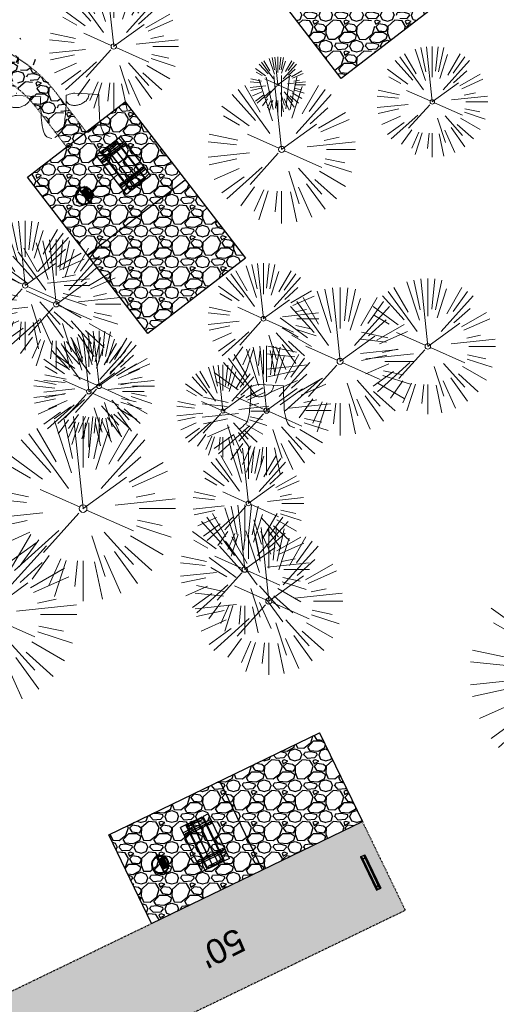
# Model space of a CAD drawing. Header units: feet. Extents: x 1134296 to 1140710, y 647902 to 649877.
# Tile 50 of 66: x 1134805 to 1134883, y 649015 to 649174. Entities that reach past the tile are written whole.
import ezdxf

# ---------------------------------------------------------------- set-up
doc = ezdxf.new("R2010")
doc.units = ezdxf.units.FT
doc.header["$MEASUREMENT"] = 0
doc.linetypes.add('RAD', pattern=[0.13, 0.08, -0.05])
doc.layers.add('-ANGLE-IRON', color=8, linetype='Continuous', lineweight=25)
doc.layers.add('V-SITE-VEGE', color=8, linetype='Continuous', lineweight=18)
for name, color, linetype in [('-BOLTS-LAGS-SCREWS', 7, 'Continuous'), ('-CONCRETE', 9, 'Continuous'), ('-HARDWARE', 7, 'Continuous'), ('-TIMBER', 6, 'Continuous'), ('C-CAMPSITE-PADS', 6, 'Continuous'), ('C-PRKG-ASPH', 5, 'Continuous'), ('C-PRKG-GRVL', 8, 'Continuous'), ('C-PRKG-WHEL-STOP', 5, 'Continuous'), ('C-ROAD-ASPHALT', 1, 'Continuous'), ('C-ROAD-GRVL', 1, 'RAD'), ('C-SWLK-GRVL', 5, 'RAD'), ('C-SWLK-GRVL-PATT', 8, 'Continuous'), ('G-TEXT-ST02', 2, 'Continuous'), ('G-XREF', 7, 'Continuous')]:
    doc.layers.add(name, color=color, linetype=linetype)
doc.styles.add('Arial', font='arial.ttf', dxfattribs={"height": 180})
pattern_1 = [(228.012787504, (3.6, 5), (-40.00000000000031, -45.00000000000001), [0.67268, -66.5954402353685]), (184.969740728, (3.15, 4.5), (59.99999999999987, 5.000000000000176), [1.15434, -114.27962380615]), (132.510447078, (2, 4.4), (50.00000000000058, -54.99999999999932), [0.8139400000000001, -80.5801629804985]), (267.273689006, (0.05, 3.15), (5.000000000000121, 100.0000000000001), [1.05119, -104.067790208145]), (292.833654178, (0, 2.1), (-24.99999999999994, 60.00000000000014), [1.030775, -102.0468656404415]), (357.273689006, (0.4, 1.15), (-100.0000000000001, 5.000000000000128), [1.05119, -104.067790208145]), (37.6942404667, (1.45, 1.1), (-64.99999999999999, -49.99999999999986), [1.390145, -137.62424274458]), (72.2553283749, (2.55, 1.95), (35.00000000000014, 110), [1.31244, -129.9316074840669]), (121.429565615, (2.95, 3.2), (-40.0000000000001, 64.99999999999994), [1.05475, -104.420365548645]), (175.236358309, (2.4, 4.1), (54.99999999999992, -5.00000000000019), [1.20416, -59.0038128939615]), (222.397437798, (1.2, 4.2), (-59.99999999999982, -54.99999999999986), [1.55724, -154.1668750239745]), (138.814074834, (5, 3.1), (-35.00000000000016, 30), [0.5315049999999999, -52.61922406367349]), (171.46923439, (4.600000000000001, 3.45), (64.99999999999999, -9.999999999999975), [1.011185, -100.107557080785]), (225, (3.6, 3.6), (-5.551115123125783e-16, -4.999999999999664), [0.707105, -6.3639628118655]), (203.198590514, (3.25, 4.2), (24.99999999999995, 9.999999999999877), [0.38079, -37.6980755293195]), (291.801409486, (2.9, 4.050000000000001), (-4.99999999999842, 15.00000000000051), [0.538515, -26.3873090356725]), (30.96375653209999, (3.1, 3.55), (15.00000000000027, 9.999999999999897), [0.874645, -28.2801144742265]), (161.565051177, (3.85, 4), (10.00000000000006, -4.999999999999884), [0.632455, -15.178933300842]), (16.389540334, (0, 4.050000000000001), (49.99999999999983, 15.00000000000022), [0.886, -87.714225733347]), (70.3461759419, (0.8500000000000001, 4.3), (-20.0000000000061, -55.00000000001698), [0.7433049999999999, -73.58703873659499]), (293.198590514, (3.85, 5), (-9.999999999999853, 24.99999999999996), [0.761575, -37.3172905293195]), (343.610459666, (4.149999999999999, 4.3), (-49.99999999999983, 15.00000000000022), [0.8859999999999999, -87.71422573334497]), (339.44395478, (0, 0.95), (-25.00000000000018, 10.00000000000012), [0.8543999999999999, -41.86561872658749]), (294.775140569, (0.8, 0.65), (-25.00000000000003, 55.00000000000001), [0.71589, -70.87321531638]), (66.8014094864, (3.9, 0), (9.999999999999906, 24.99999999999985), [0.761575, -37.3172905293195]), (17.3540246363, (4.2, 0.7000000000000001), (-64.99999999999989, -19.99999999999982), [0.838155, -82.97711807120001]), (69.44395478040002, (1.45, 0), (-10.00000000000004, -24.99999999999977), [0.4272, -42.29281872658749]), (101.309932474, (3.6, 0), (-4.999999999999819, 20.00000000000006), [0.25495, -25.240147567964]), (165.963756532, (3.55, 0.25), (14.99999999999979, -5.000000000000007), [1.030775, -19.5847531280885]), (186.009005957, (2.55, 0.5), (50.00000000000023, 4.999999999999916), [0.9552499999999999, -94.56961587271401]), (303.690067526, (3.1, 3.1), (-4.999999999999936, 9.999999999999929), [0.7211099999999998, -17.30664637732]), (353.157226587, (3.5, 2.5), (85.00000000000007, -10.00000000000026), [1.25897, -124.6378131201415]), (60.9453959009, (4.75, 2.35), (-19.99999999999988, -34.99999999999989), [0.51478, -50.963370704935]), (90, (5, 2.8), (-4.999999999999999, 5), [0.3, -4.699999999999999]), (120.256437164, (2.45, 0.65), (20.00000000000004, -35.00000000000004), [0.69462, -68.76759994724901]), (48.01278750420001, (2.1, 1.25), (40, 44.99999999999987), [1.34536, -65.92276023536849]), (0, (3, 2.25), (5, 5), [1.3, -3.7]), (325.3048464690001, (4.3, 2.25), (50.0000000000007, -34.99999999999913), [0.7905699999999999, -78.26637150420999]), (254.054604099, (4.95, 1.8), (-5.000000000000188, -20.00000000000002), [0.72801, -35.6725394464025]), (207.645975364, (4.75, 1.1), (-94.99999999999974, -50.00000000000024), [1.185325, -117.347370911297]), (175.42607874, (3.7, 0.55), (-64.99999999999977, 5.000000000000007), [1.253995, -124.1453670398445])]
pattern_2 = [(115, (0, 0), (-1.132884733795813, -0.5282728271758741), [])]

# ---------------------------------------------------------------- blocks, each defined once
blk = doc.blocks.new('V-SITE-VEGE-Coniferious Tree 2')
at = {"color": 0, "linetype": 'ByBlock'}
for p, q in [((-0.0574950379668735, 0.2703678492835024), (-0.1039851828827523, 0.4890788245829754)), ((-0.0003172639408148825, 0.0025937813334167), (-0.05229705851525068, 0.4972664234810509)), ((-3.601054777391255e-05, 0.2219193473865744), (-3.601054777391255e-05, 0.5000060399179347)), ((0.02890183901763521, 0.2753366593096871), (0.05222503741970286, 0.4972664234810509)), ((0.0571938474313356, 0.2692740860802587), (0.1039131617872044, 0.4890788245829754)), ((-0.06264093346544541, 0.1926377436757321), (-0.1545378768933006, 0.4755369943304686)), ((-0.07913071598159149, 0.1088658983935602), (-0.2939353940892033, 0.4045257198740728)), ((-0.1460065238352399, 0.2528363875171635), (-0.2500390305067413, 0.4330260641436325)), ((0.06850648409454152, 0.2109817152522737), (0.1382469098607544, 0.425630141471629)), ((0.139142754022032, 0.2410654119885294), (0.2499670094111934, 0.4330260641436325)), ((0.1868724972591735, 0.2572635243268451), (0.2938633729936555, 0.4045257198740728)), ((-0.1756943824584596, 0.1950752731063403), (-0.3346129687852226, 0.3715878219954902)), ((0.09777767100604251, 0.108636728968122), (0.3345409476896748, 0.3715878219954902)), ((-0.2201011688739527, 0.1598873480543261), (-0.4045617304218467, 0.2938993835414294)), ((0.1919663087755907, 0.1728666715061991), (0.3115823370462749, 0.2805763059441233)), ((-0.2844040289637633, 0.1641894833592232), (-0.393144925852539, 0.2269610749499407)), ((0.2487690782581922, 0.143647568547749), (0.4329900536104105, 0.2500030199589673)), ((0.2658942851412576, 0.1183972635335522), (0.4567507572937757, 0.2033670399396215)), ((-0.0009318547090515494, -0.0006770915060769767), (0.2349564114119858, 0.1707208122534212)), ((-0.2961437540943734, 0.06292784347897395), (-0.4891148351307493, 0.1039491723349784)), ((-0.01992166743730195, 0.008854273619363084), (-0.2318825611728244, 0.1032199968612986)), ((-0.3060292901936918, 0.03215663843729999), (-0.4973024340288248, 0.05226104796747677)), ((0.173080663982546, 0.01818771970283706), (0.497230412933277, 0.05226104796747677)), ((0.2872695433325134, 0.06106323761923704), (0.3884790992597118, 0.08257391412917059)), ((0.3024988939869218, 0), (0.4999700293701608, 0)), ((-0.2182782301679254, -0.02292736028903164), (-0.4973024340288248, -0.05226104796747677)), ((-0.02300503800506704, -0.02554197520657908), (-0.2137781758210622, -0.2373882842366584)), ((0.01849546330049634, -0.008260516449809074), (0.2719985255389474, -0.1211160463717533)), ((-0.302185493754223, -0.0642195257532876), (-0.4891148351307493, -0.1039491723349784)), ((0.2936342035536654, -0.06241742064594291), (0.4274066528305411, -0.09084484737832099)), ((-0.2881436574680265, -0.1282723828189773), (-0.4568227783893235, -0.2033670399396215)), ((-0.1320480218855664, -0.1188660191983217), (-0.3716238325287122, -0.3345769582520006)), ((0.1143820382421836, -0.1271057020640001), (0.2718110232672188, -0.301920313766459)), ((0.2891445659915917, -0.09395946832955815), (0.4755009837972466, -0.1545018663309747)), ((0.04781873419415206, -0.1473038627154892), (0.1192466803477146, -0.3671294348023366)), ((0.2555295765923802, -0.1475434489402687), (0.4329900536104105, -0.2500030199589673)), ((-0.254528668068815, -0.1848980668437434), (-0.4045617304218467, -0.2938993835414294)), ((0.2253521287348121, -0.2029399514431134), (0.3715518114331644, -0.3345769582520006)), ((-0.1842986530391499, -0.2536176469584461), (-0.2766747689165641, -0.3807650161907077)), ((0.1131111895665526, -0.2541280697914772), (0.2033310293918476, -0.4567867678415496)), ((0.1688618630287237, -0.2324611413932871), (0.2938633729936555, -0.4045257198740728)), ((-0.1213812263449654, -0.2725449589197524), (-0.1855903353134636, -0.4167758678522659)), ((-0.09098502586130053, -0.2799408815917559), (-0.1545378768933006, -0.4755369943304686)), ((-0.02966136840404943, -0.2817638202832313), (-0.04434904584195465, -0.4216092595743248)), ((-3.601054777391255e-05, -0.2817638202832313), (-3.601054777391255e-05, -0.5000060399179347)), ((0.06104806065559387, -0.2873055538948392), (0.1039131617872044, -0.4890788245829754))]:
    blk.add_line(p, q, dxfattribs=at)
blk.add_circle((-3.601054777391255e-05, 0), 0.02083358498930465)
blk = doc.blocks.new('V-SITE-VEGE-Stump')
for points in [[(-0.07764030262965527, 0.1564565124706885, -0.02766804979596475), (-0.05341885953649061, 0.1633605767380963, -0.0679781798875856), (-0.04316680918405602, 0.1642506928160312), (0.008593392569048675, 0.1616126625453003), (0.05395851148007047, 0.1590945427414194)], [(0.01506844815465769, 0.161253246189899, -0.08286378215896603), (0.008147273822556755, 0.1419669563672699, -0.1113242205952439), (-0.002098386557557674, 0.130555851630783, -0.03931328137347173), (-0.01592715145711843, 0.1222882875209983, -0.04919659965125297), (-0.02797848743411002, 0.1177254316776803, -0.06600187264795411), (-0.0446681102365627, 0.1155126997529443, -0.07018691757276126), (-0.06035359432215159, 0.1177254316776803, -0.1148593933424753), (-0.06850904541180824, 0.1222766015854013, -0.0759377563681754), (-0.07734269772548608, 0.1331671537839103)], [(0.05395851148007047, 0.1590945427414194, 0.004334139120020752), (0.05376627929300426, 0.1369184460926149, 0.00834373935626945), (0.05395851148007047, 0.1253997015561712), (0.05605689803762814, 0.07623641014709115, 0.04625247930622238), (0.06241632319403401, 0.03170819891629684, 0.06962485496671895), (0.07334360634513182, 0.00381048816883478, 0.1497246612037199), (0.07941695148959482, -0.001975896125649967, 0.05852299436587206), (0.09922370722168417, -0.009139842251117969)], [(-0.122905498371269, -0.01429599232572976, 0.05261256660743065), (-0.09863241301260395, 0.007697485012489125, 0.1061947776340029), (-0.09053039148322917, 0.02191696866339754, 0.04486152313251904), (-0.08374707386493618, 0.05273626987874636, 0.02007395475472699), (-0.07764030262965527, 0.1228815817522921, 0.01167487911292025), (-0.07732468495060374, 0.1363966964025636, 0.007866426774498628), (-0.07764030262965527, 0.1564565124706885)]]:
    blk.add_lwpolyline(points, format="xyb")
blk = doc.blocks.new('C_XBASE-PACTOLA_02403811')
at = {"layer": 'V-SITE-VEGE'}
for name, p, xscale, yscale, zscale in [('V-SITE-VEGE-Coniferious Tree 2', (1134820.595, 649169.968), 20.99974632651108, 20.99974632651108, 20.99974632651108), ('V-SITE-VEGE-Coniferious Tree 2', (1134872.324, 649160.985), 17.99978256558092, 17.99978256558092, 17.99978256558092), ('V-SITE-VEGE-Coniferious Tree 2', (1134847.242, 649163.767), 8.999891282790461, 8.999891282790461, 8.999891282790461), ('V-SITE-VEGE-Stump', (1134806.56, 649155.39), 40.31522404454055, 40.31522404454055, 40.31522404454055), ('V-SITE-VEGE-Stump', (1134816.009, 649155.756), 40.31522404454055, 40.31522404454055, 40.31522404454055), ('V-SITE-VEGE-Coniferious Tree 2', (1134806.217, 649131.199), 20.99974632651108, 20.99974632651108, 20.99974632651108), ('V-SITE-VEGE-Coniferious Tree 2', (1134811.259, 649128.138), 20.99974632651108, 20.99974632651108, 20.99974632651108), ('V-SITE-VEGE-Coniferious Tree 2', (1134844.9, 649125.796), 17.99978256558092, 17.99978256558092, 17.99978256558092), ('V-SITE-VEGE-Coniferious Tree 2', (1134871.596, 649121.31), 21.99973424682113, 21.99973424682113, 21.99973424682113), ('V-SITE-VEGE-Coniferious Tree 2', (1134818.218, 649114.843), 17.99978256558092, 17.99978256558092, 17.99978256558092), ('V-SITE-VEGE-Coniferious Tree 2', (1134816.556, 649113.971), 17.99978256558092, 17.99978256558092, 17.99978256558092), ('V-SITE-VEGE-Coniferious Tree 2', (1134845.42, 649110.898), 20.99974632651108, 20.99974632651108, 20.99974632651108), ('V-SITE-VEGE-Coniferious Tree 2', (1134838.328, 649110.807), 14.99981880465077, 14.99981880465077, 14.99981880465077), ('V-SITE-VEGE-Stump', (1134845.999, 649108.487), 40.31522404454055, 40.31522404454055, 40.31522404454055), ('V-SITE-VEGE-Coniferious Tree 2', (1134815.631, 649094.987), 29.99963760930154, 29.99963760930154, 29.99963760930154), ('V-SITE-VEGE-Coniferious Tree 2', (1134842.463, 649095.83), 17.99978256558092, 17.99978256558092, 17.99978256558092), ('V-SITE-VEGE-Coniferious Tree 2', (1134841.87, 649085.101), 20.99974632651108, 20.99974632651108, 20.99974632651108), ('V-SITE-VEGE-Coniferious Tree 2', (1134799.621, 649077.804), 29.99963760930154, 29.99963760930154, 29.99963760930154), ('V-SITE-VEGE-Coniferious Tree 2', (1134896.434, 649068.267), 35.99956513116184, 35.99956513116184, 35.99956513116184)]:
    blk.add_blockref(name, p, dxfattribs=dict(at, xscale=xscale, yscale=yscale, zscale=zscale))
at = {"layer": 'V-SITE-VEGE', "xscale": 23.99971008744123, "yscale": 23.99971008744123, "zscale": 23.99971008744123, "rotation": 8.537736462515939e-07}
for p in [(1134847.857, 649153.259), (1134857.354, 649118.862), (1134845.779, 649079.993)]:
    blk.add_blockref('V-SITE-VEGE-Coniferious Tree 2', p, dxfattribs=at)
blk = doc.blocks.new('Wheel_Stop')
for points in [[(-36, 6.75), (36, 6.75)], [(-36, -2.25), (-36, 6.75)], [(-35.625, 4.5), (-36, 6.75)], [(-35.625, 0), (-36, -2.25)], [(-35.955, 6.48), (35.955, 6.48)], [(-35.625, 4.5), (-35.625, 0)], [(-35.625, 4.5), (35.625, 4.5)], [(-35.625, 0), (35.625, 0)], [(35.625, 4.5), (36, 6.75)], [(35.625, 4.5), (35.625, 0)], [(35.625, 0), (36, -2.25)], [(36, -2.25), (36, 6.75)], [(-36, -2.25), (36, -2.25)], [(-35.955, -1.98), (35.955, -1.98)]]:
    blk.add_lwpolyline(points)
for centre in [(-30, 2.25), (30, 2.25)]:
    blk.add_circle(centre, 0.5)
blk = doc.blocks.new('10FT_Precast Table')
at = {"layer": '-ANGLE-IRON'}
for p, q in [((-28.53399626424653, 21.12499979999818), (-28.53399626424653, 27.62500020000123)), ((-28.53399626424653, 27.62500020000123), (-24.53403626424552, 27.62500020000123)), ((-24.53403626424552, 21.12499979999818), (-28.53399626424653, 21.12499979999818)), ((-24.53403626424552, 27.62500020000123), (-24.53403626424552, 21.12499979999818)), ((28.46604333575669, 21.12499979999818), (28.46604333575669, 27.62500020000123)), ((28.46604333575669, 27.62500020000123), (32.4660033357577, 27.62500020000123)), ((32.4660033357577, 21.12499979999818), (28.46604333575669, 21.12499979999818)), ((32.4660033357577, 27.62500020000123), (32.4660033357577, 21.12499979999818)), ((-43.49999999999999, 15.25000002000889), (-46.49999999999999, 15.25000002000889)), ((-46.49999999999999, 15.25000002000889), (-46.49999999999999, -15.25000001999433)), ((-43.49999999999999, -15.25000001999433), (-43.49999999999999, 15.25000002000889)), ((-25.53399626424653, 15.25000002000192), (-28.53399626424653, 15.25000002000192)), ((-28.53399626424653, 15.25000002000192), (-28.53399626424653, -15.2500000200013)), ((-25.53399626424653, -15.2500000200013), (-25.53399626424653, 15.25000002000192)), ((32.4660033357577, 15.25000002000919), (29.4660033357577, 15.25000002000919)), ((29.4660033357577, 15.25000002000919), (29.4660033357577, -15.25000001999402)), ((32.4660033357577, -15.25000001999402), (32.4660033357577, 15.25000002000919)), ((46.50000000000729, 15.25000002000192), (43.50000000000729, 15.25000002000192)), ((43.50000000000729, 15.25000002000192), (43.50000000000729, -15.2500000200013)), ((46.50000000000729, -15.2500000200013), (46.50000000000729, 15.25000002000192)), ((-46.49999999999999, -15.25000001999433), (-43.49999999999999, -15.25000001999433)), ((-28.53399626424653, -15.2500000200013), (-25.53399626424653, -15.2500000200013)), ((29.4660033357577, -15.25000001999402), (32.4660033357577, -15.25000001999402)), ((43.50000000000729, -15.2500000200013), (46.50000000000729, -15.2500000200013)), ((-28.53399626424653, -27.62500019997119), (-28.53399626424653, -21.12499979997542)), ((-28.53399626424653, -21.12499979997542), (-24.53403626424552, -21.12499979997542)), ((-24.53403626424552, -27.62500019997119), (-28.53399626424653, -27.62500019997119)), ((-24.53403626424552, -21.12499979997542), (-24.53403626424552, -27.62500019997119)), ((28.46604333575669, -27.62500019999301), (28.46604333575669, -21.12499979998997)), ((28.46604333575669, -21.12499979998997), (32.4660033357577, -21.12499979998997)), ((32.4660033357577, -27.62500019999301), (28.46604333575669, -27.62500019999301)), ((32.4660033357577, -21.12499979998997), (32.4660033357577, -27.62500019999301))]:
    blk.add_line(p, q, dxfattribs=at)
at = {"layer": '-BOLTS-LAGS-SCREWS'}
for centre in [(-26.53401626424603, 26.12500020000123), (-26.53401626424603, 22.62499979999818), (30.46602333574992, 26.12500020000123), (30.46602333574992, 22.62499979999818), (-44.99999999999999, 14.25000402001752), (-44.99999999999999, 8.750004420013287), (-44.99999999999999, 2.750004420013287), (-27.03399626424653, 14.25000402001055), (-27.03399626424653, 8.750004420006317), (-27.03399626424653, 2.750004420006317), (30.9660033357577, 14.25000402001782), (30.9660033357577, 8.750004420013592), (30.9660033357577, 2.750004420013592), (45.00000000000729, 14.25000402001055), (45.00000000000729, 8.750004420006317), (45.00000000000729, 2.750004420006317), (-44.99999999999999, -2.750004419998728), (-44.99999999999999, -8.750004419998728), (-44.99999999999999, -14.25000402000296), (-27.03399626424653, -2.750004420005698), (-27.03399626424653, -8.750004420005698), (-27.03399626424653, -14.25000402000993), (30.9660033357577, -2.750004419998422), (30.9660033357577, -8.750004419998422), (30.9660033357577, -14.25000401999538), (45.00000000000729, -2.750004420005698), (45.00000000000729, -8.750004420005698), (45.00000000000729, -14.25000402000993), (-26.53401626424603, -22.62499979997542), (-26.53401626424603, -26.12500019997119), (30.46602333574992, -22.62499979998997), (30.46602333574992, -26.12500019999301)]:
    blk.add_circle(centre, 0.15625000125, dxfattribs=at)
at = {"layer": '-CONCRETE'}
for p, q in [((-32.03399630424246, -29.99999999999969), (-32.03399630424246, 30.00000000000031)), ((-28.53399626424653, 29.99999999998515), (-28.53399626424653, 27.62500020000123)), ((-28.53399626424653, -27.12499979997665), (-28.53399626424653, 27.12499979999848)), ((32.4660033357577, 29.99999999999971), (32.4660033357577, 27.62500020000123)), ((32.4660033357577, -27.1249997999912), (32.4660033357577, 27.12499979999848)), ((35.96600337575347, -29.99999999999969), (35.96600337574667, 30.00000000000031)), ((-28.53399626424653, -29.99999999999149), (-28.53399626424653, -27.62500019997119)), ((32.4660033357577, -27.62500019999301), (32.4660033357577, -29.99999999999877))]:
    blk.add_line(p, q, dxfattribs=at)
at = {"layer": '-TIMBER'}
for p, q in [((-47.99999999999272, 18.7499999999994), (-47.99999999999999, 29.99999999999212)), ((-47.99999999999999, 29.99999999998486), (48, 29.9999999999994)), ((48.00000000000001, 18.75000000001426), (48.00000000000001, 29.99999999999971)), ((-47.99999999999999, 18.74999999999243), (48, 18.74999999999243)), ((-47.99999999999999, 5.875002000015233), (-47.99999999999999, 17.12500200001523)), ((-47.99999999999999, 17.12500200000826), (47.99999999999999, 17.12500200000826)), ((-47.99999999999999, 5.875002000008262), (47.99999999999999, 5.875002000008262)), ((-47.99999999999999, -5.625002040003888), (-47.99999999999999, 5.625002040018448)), ((-47.99999999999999, 5.625002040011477), (47.99999999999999, 5.625002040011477)), ((48.00000000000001, 17.12500200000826), (48.00000000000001, 5.875002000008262)), ((48.00000000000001, 5.625002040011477), (48.00000000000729, -5.625002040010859)), ((47.99999999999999, -5.625002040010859), (-47.99999999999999, -5.625002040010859)), ((-47.99999999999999, -17.1250019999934), (-47.99999999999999, -5.875002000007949)), ((47.99999999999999, -5.875002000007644), (-47.99999999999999, -5.875002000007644)), ((47.99999999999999, -17.12500200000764), (-47.99999999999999, -17.12500200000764)), ((-47.99999999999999, -29.99999999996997), (-47.99999999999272, -18.74999999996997)), ((-47.99999999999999, -18.74999999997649), (48, -18.74999999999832)), ((48.00000000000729, -5.875002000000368), (48.00000000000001, -17.12500200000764)), ((48.00000000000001, -29.99999999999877), (48.00000000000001, -18.74999999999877)), ((-47.99999999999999, -29.99999999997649), (48.00000000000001, -29.99999999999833))]:
    blk.add_line(p, q, dxfattribs=at)
blk = doc.blocks.new('*X1280')
at = {"color": 0}
for p, q in [((146.0622026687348, 353.5980429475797), (146.1426743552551, 353.6785146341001)), ((146.0622026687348, 352.8909361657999), (146.8122026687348, 353.6409361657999)), ((146.0622026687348, 352.5373827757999), (146.8122026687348, 353.2873827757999)), ((146.0622026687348, 351.8302759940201), (146.8122026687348, 352.5802759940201)), ((146.0622026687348, 351.4767226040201), (146.8122026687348, 352.2267226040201)), ((146.0622026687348, 350.7696158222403), (146.8122026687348, 351.5196158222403)), ((146.3246548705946, 350.6785146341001), (146.8122026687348, 351.1660624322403))]:
    blk.add_line(p, q, dxfattribs=at)
blk = doc.blocks.new('Pilot Rocks FS-30_18_PA')
at = {"layer": '-HARDWARE'}
for p, q in [((-8.817777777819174, 0.04421580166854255), (-17.86666666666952, 0.04421580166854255)), ((-17.86666666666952, 0.04421580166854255), (-12.77892653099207, 0.04421580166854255)), ((-10.20000000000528, 0.04421580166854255), (10.19999999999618, 0.04421580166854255)), ((8.817777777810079, 0.04421580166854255), (17.86666666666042, 0.04421580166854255)), ((12.77892653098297, 0.04421580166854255), (17.86666666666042, 0.04421580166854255)), ((-18.93333333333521, -4.555784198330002), (-18.93333333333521, -1.355784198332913)), ((-18.93333333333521, -1.355784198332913), (-18.86666666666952, -1.355784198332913)), ((-18.86666666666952, -1.355784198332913), (-18.86666666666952, -0.9557841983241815)), ((-18.86666666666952, -1.355784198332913), (-18.86666666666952, -0.9557841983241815)), ((-18.20000000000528, -1.355784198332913), (-18.20000000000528, -0.9557841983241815)), ((-18.20000000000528, -0.9557841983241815), (-18.20000000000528, -1.355784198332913)), ((-18.20000000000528, -1.355784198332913), (-18.13333333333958, -1.355784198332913)), ((-18.13333333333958, -1.355784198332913), (-18.13333333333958, -4.555784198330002)), ((-8.817777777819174, -0.6224508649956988), (-17.86666666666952, -0.6224508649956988)), ((-13.33940419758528, -0.6224508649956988), (-17.86666666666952, -0.6224508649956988)), ((-10.20000000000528, -0.6224508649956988), (10.19999999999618, -0.6224508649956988)), ((-10.20000000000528, -0.6224508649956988), (-10.20000000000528, -11.31238912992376)), ((-10.20000000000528, -11.31238912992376), (-10.20000000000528, -14.84572246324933)), ((-10.20000000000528, -13.68324198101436), (-10.20000000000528, -14.84572246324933)), ((-9.533333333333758, -0.6224508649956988), (-9.533333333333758, -11.31238912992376)), ((-9.533333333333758, -11.31238912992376), (-9.533333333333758, -14.84572246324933)), ((-9.533333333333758, -11.64572246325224), (9.533333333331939, -11.64572246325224)), ((-9.533333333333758, -12.31238912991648), (9.533333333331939, -12.31238912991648)), ((-9.533333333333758, -14.84572246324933), (-9.533333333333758, -14.47618734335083)), ((-8.817777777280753, -0.6224508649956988), (-8.817777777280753, -11.64572246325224)), ((-8.284444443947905, -0.6224508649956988), (-8.284444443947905, -11.64572246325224)), ((-7.502222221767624, -0.6224508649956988), (-7.502222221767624, -11.64572246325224)), ((-6.9688888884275, -0.6224508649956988), (-6.9688888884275, -11.64572246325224)), ((-6.18666666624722, -0.6224508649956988), (-6.18666666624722, -11.64572246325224)), ((-5.653333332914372, -0.6224508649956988), (-5.653333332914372, -11.64572246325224)), ((-4.871111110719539, -0.6224508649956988), (-4.871111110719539, -11.64572246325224)), ((-4.337777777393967, -0.6224508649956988), (-4.337777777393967, -11.64572246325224)), ((-3.555555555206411, -0.6224508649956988), (-3.555555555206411, -11.64572246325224)), ((-3.022222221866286, -0.6224508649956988), (-3.022222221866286, -11.64572246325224)), ((-2.23999999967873, -0.6224508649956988), (-2.23999999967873, -11.64572246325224)), ((-1.706666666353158, -0.6224508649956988), (-1.706666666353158, -11.64572246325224)), ((-0.9244444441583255, -0.6224508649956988), (-0.9244444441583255, -11.64572246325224)), ((-0.3911111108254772, -0.6224508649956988), (-0.3911111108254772, -11.64572246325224)), ((0.3911111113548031, -0.6224508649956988), (0.3911111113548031, -11.64572246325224)), ((0.9244444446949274, -0.6224508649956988), (0.9244444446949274, -11.64572246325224)), ((1.706666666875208, -0.6224508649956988), (1.706666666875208, -11.64572246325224)), ((2.240000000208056, -0.6224508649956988), (2.240000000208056, -11.64572246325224)), ((3.022222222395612, -0.6224508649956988), (3.022222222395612, -11.64572246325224)), ((3.555555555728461, -0.6224508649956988), (3.555555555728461, -11.64572246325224)), ((4.337777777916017, -0.6224508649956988), (4.337777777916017, -11.64572246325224)), ((4.871111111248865, -0.6224508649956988), (4.871111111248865, -11.64572246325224)), ((5.653333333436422, -0.6224508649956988), (5.653333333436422, -11.64572246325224)), ((6.18666666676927, -0.6224508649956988), (6.18666666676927, -11.64572246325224)), ((6.968888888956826, -0.6224508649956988), (6.968888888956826, -11.64572246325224)), ((7.502222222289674, -0.6224508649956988), (7.502222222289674, -11.64572246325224)), ((8.28444444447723, -0.6224508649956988), (8.28444444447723, -11.64572246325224)), ((8.817777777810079, -0.6224508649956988), (8.817777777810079, -11.64572246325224)), ((17.86666666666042, -0.6224508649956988), (8.817777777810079, -0.6224508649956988)), ((9.533333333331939, -0.6224508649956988), (9.533333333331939, -11.31238912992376)), ((9.533333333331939, -11.31238912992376), (9.533333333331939, -14.84572246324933)), ((9.533333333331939, -14.47618734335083), (9.533333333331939, -14.84572246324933)), ((10.19999999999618, -0.6224508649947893), (10.19999999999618, -11.31238912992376)), ((10.19999999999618, -11.31238912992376), (10.19999999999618, -14.84572246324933)), ((10.19999999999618, -14.84572246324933), (10.19999999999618, -13.68324198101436)), ((18.13333333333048, -4.555784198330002), (18.13333333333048, -1.355784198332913)), ((18.13333333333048, -1.355784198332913), (18.19999999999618, -1.355784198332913)), ((18.93333333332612, -4.555784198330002), (18.13333333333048, -4.555784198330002)), ((18.19999999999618, -1.355784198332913), (18.19999999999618, -0.9557841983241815)), ((18.19999999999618, -1.355784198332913), (18.19999999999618, -0.9557841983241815)), ((18.86666666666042, -1.355784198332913), (18.86666666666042, -0.9557841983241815)), ((18.86666666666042, -0.9557841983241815), (18.86666666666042, -1.355784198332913)), ((18.86666666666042, -1.355784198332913), (18.93333333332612, -1.355784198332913)), ((18.93333333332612, -1.355784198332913), (18.93333333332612, -4.555784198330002))]:
    blk.add_line(p, q, dxfattribs=at)
at = {"layer": '-HARDWARE', "flags": 128}
for points in [[(0.04426932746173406, 18.18944163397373, 1), (-0.6223972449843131, 18.18908719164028), (-0.6206959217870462, 14.98908764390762, 1), (0.04597065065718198, 14.98944208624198), (0.04426932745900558, 18.18944163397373)], [(-11.77825193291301, -8.933957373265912, -1), (-11.29140720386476, -9.3893985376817), (-13.47752479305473, -11.72625323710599, -1), (-13.96436952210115, -11.27081207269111), (-11.77825193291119, -8.93395737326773)], [(11.77825193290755, -8.933957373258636, 1), (11.29140720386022, -9.389398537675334), (13.47752479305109, -11.72625323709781, 1), (13.96436952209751, -11.27081207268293), (11.77825193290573, -8.933957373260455)]]:
    blk.add_lwpolyline(points, format="xyb", dxfattribs=at)
at = {"layer": '-HARDWARE'}
for points in [[(-18.93333333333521, -4.555784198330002), (-18.93333333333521, -1.355784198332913), (-18.13333333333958, -1.355784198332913), (-18.13333333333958, -4.555784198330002)], [(-7.502222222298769, -11.64572246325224), (-8.28444444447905, -11.64572246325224), (-8.28444444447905, -0.6224508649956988), (-7.502222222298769, -0.6224508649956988)], [(-6.186666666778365, -11.64572246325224), (-6.968888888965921, -11.64572246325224), (-6.968888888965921, -0.6224508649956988), (-6.186666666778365, -0.6224508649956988)], [(-4.87111111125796, -11.64572246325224), (-5.653333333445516, -11.64572246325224), (-5.653333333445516, -0.6224508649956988), (-4.87111111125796, -0.6224508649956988)], [(-3.555555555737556, -11.64572246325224), (-4.337777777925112, -11.64572246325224), (-4.337777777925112, -0.6224508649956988), (-3.555555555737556, -0.6224508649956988)], [(-2.240000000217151, -11.64572246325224), (-3.022222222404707, -11.64572246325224), (-3.022222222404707, -0.6224508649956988), (-2.240000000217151, -0.6224508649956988)], [(-0.9244444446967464, -11.64572246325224), (-1.706666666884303, -11.64572246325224), (-1.706666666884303, -0.6224508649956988), (-0.9244444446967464, -0.6224508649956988)], [(-0.3911111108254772, -11.64572246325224), (0.3911111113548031, -11.64572246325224), (0.3911111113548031, -0.6224508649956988), (-0.3911111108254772, -0.6224508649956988)], [(0.9244444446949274, -11.64572246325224), (1.706666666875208, -11.64572246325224), (1.706666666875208, -0.6224508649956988), (0.9244444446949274, -0.6224508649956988)], [(2.240000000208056, -11.64572246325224), (3.022222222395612, -11.64572246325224), (3.022222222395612, -0.6224508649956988), (2.240000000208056, -0.6224508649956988)], [(3.555555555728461, -11.64572246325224), (4.337777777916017, -11.64572246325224), (4.337777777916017, -0.6224508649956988), (3.555555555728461, -0.6224508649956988)], [(4.871111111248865, -11.64572246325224), (5.653333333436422, -11.64572246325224), (5.653333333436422, -0.6224508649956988), (4.871111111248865, -0.6224508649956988)], [(6.18666666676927, -11.64572246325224), (6.968888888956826, -11.64572246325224), (6.968888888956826, -0.6224508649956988), (6.18666666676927, -0.6224508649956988)], [(7.502222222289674, -11.64572246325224), (8.28444444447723, -11.64572246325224), (8.28444444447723, -0.6224508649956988), (7.502222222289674, -0.6224508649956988)], [(18.93333333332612, -4.555784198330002), (18.93333333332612, -1.355784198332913), (18.13333333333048, -1.355784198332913), (18.13333333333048, -4.555784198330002)]]:
    blk.add_lwpolyline(points, close=True, dxfattribs=at)
for centre, radius, start, end in [((-17.86666666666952, -0.9557841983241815), 1, 90, 180), ((-17.86666666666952, -0.9557841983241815), 1, 90, 180), ((0, 9.094947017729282e-13), 17.06666666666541, 0.1484403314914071, 179.8515596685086), ((0, 0), 15.73333333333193, 0.1610200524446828, 179.8389799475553), ((17.86666666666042, -0.9557841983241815), 1, 0, 90), ((17.86666666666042, -0.9557841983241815), 1, 0, 90), ((-17.86666666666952, -0.9557841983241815), 0.3333333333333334, 90, 180), ((-17.86666666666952, -0.9557841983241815), 0.3333333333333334, 90, 180), ((0, 9.094947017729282e-13), 17.06666666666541, 182.0901397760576, 220.7490543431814), ((0, 0), 15.73333333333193, 182.2673591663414, 220.2247561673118), ((-9.094947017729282e-13, 1.818989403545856e-12), 17.06666666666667, 220.7490543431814, 233.2977773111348), ((-9.094947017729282e-13, 1.818989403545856e-12), 15.73333333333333, 220.2247561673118, 229.5860659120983), ((-9.866666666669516, -11.64572246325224), 0.3333333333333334, 0, 180), ((-9.866666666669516, -14.84572246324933), 0.3333333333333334, 180, 0), ((-9.866666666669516, -14.84572246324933), 0.3333333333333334, 180, 0), ((-9.094947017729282e-13, 1.818989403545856e-12), 15.73333333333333, 232.7040475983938, 307.2959524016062), ((-9.094947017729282e-13, 1.818989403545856e-12), 17.06666666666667, 236.0413981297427, 303.9586018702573), ((9.866666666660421, -11.64572246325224), 0.3333333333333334, 0, 180), ((9.866666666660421, -14.84572246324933), 0.3333333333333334, 180, 0), ((9.866666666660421, -14.84572246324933), 0.3333333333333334, 180, 0), ((-9.094947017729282e-13, 1.818989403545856e-12), 15.73333333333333, 310.4139340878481, 319.7752438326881), ((-6.821210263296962e-11, 6.548361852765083e-11), 17.06666666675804, 306.7022226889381, 319.2509456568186), ((0, 0), 15.73333333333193, 319.7752438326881, 357.7326408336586), ((0, 9.094947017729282e-13), 17.06666666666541, 319.2509456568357, 357.9098602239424), ((17.86666666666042, -0.9557841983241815), 0.3333333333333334, 0, 90), ((17.86666666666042, -0.9557841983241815), 0.3333333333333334, 0, 90)]:
    blk.add_arc(centre, radius, start, end, dxfattribs=at)
at = {"layer": '-HARDWARE', "rotation": 180}
for p, xscale, yscale, zscale in [((137.6663495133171, 372.583162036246), 1.066666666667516, 1.066666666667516, 1.066666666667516), ((-137.6663495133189, 372.583162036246), -1.066666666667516, 1.066666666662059, 1.066666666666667)]:
    blk.add_blockref('*X1280', p, dxfattribs=dict(at, xscale=xscale, yscale=yscale, zscale=zscale))
blk = doc.blocks.new('C_PBASE-PACTOLA_02403811')
at = {"layer": 'C-CAMPSITE-PADS'}
for points in [[(1134873.379357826, 649176.9662107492), (1134857.520627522, 649164.7801255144), (1134838.02289113, 649190.1540940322), (1134853.881621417, 649202.3401792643)], [(1134841.967433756, 649135.6007480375), (1134826.108703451, 649123.4146628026), (1134806.61096706, 649148.7886313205), (1134822.469697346, 649160.9747165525)]]:
    blk.add_lwpolyline(points, close=True, dxfattribs=at)
for points in [[(1134826.751884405, 649027.6686418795), (1134819.791480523, 649042.0753340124), (1134854.007374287, 649058.6062932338), (1134860.967778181, 649044.1996010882)], [(1134826.751884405, 649027.6686418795), (1134860.967778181, 649044.1996010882)]]:
    blk.add_lwpolyline(points, dxfattribs=at)
at = {"layer": 'C-ROAD-ASPHALT'}
blk.add_lwpolyline([(1134609.502741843, 649004.1715281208, -0.08481675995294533), (1134717.918854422, 649151.0643979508), (1134791.743864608, 649222.0439889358, -0.04164346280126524), (1134816.518779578, 649242.1816391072), (1134837.543218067, 649256.5428028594, -0.2654684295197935), (1134923.566161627, 649263.4658695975), (1134945.862647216, 649253.0055803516, -0.03670103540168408), (1135008.742528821, 649217.6654234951), (1135070.901654, 649176.4593855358, -0.3025232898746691), (1135097.532652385, 649113.0929439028), (1135091.831089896, 649083.3959326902, -0.0492726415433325), (1135086.690765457, 649066.0532714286), (1135029.43531187, 648925.4119419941, -0.009218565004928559), (1135022.286728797, 648908.7392420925), (1134970.105907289, 648792.9779079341, 0.09466954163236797), (1134957.786175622, 648834.7349342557), (1134921.92741579, 648904.3472810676, 0.300313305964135), (1134722.086161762, 649016.5601342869), (1134632.500993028, 649010.1122188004, 0.09071439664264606)], format="xyb", close=True, dxfattribs=at)
at = {"layer": 'C-ROAD-GRVL', "flags": 128}
for points in [[(1134860.967778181, 649044.1996010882), (1134867.928182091, 649029.7929088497)], [(1134867.928182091, 649029.7929088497), (1134820.431118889, 649006.8453275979)]]:
    blk.add_lwpolyline(points, dxfattribs=at)
blk.add_lwpolyline([(1134782.201150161, 649012.1301081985, 0.1688365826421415), (1134798.507401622, 649014.0226916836), (1134826.751884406, 649027.6686418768)], format="xyb", dxfattribs=at)
at = {"layer": 'C-SWLK-GRVL', "flags": 128}
for points in [[(1134816.126205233, 649156.1002824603), (1134811.334702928, 649162.3358487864, 0.2175701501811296), (1134793.711921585, 649171.6712274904), (1134784.307916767, 649172.2237608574)], [(1134784.073300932, 649168.2306473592), (1134793.47730575, 649167.6781139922, -0.217570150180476), (1134808.162956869, 649159.898631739), (1134812.954459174, 649153.6630654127)]]:
    blk.add_lwpolyline(points, format="xyb", dxfattribs=at)
at = {"layer": 'Defpoints'}
blk.add_lwpolyline([(1134832.21856555, 649148.2877322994), (1134816.359835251, 649136.101647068)], dxfattribs=at)
at = {"layer": 'Defpoints', "flags": 128}
blk.add_lwpolyline([(1134844.760249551, 649036.3691467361), (1134837.79984566, 649050.7758388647)], dxfattribs=at)
at = {"layer": '-HARDWARE'}
for p, xscale, yscale, zscale, rotation in [((1134815.784879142, 649145.7489223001), 0.08333333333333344, 0.08333333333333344, 0.08333333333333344, 127.5392135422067), ((1134828.153950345, 649037.2307914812), 0.0833333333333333, 0.0833333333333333, 0.0833333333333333, 115.7869001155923)]:
    blk.add_blockref('Pilot Rocks FS-30_18_PA', p, dxfattribs=dict(at, xscale=xscale, yscale=yscale, zscale=zscale, rotation=rotation))
for p, xscale, yscale, zscale, rotation in [((1134822.190044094, 649150.670746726), 0.08333333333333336, 0.08333333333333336, 0.08333333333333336, 127.5392135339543), ((1134835.42732893, 649040.744828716), 0.08333333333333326, 0.08333333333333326, 0.08333333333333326, 115.7869001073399)]:
    blk.add_blockref('10FT_Precast Table', p, dxfattribs=dict(xscale=xscale, yscale=yscale, zscale=zscale, rotation=rotation))
at = {"layer": 'C-PRKG-WHEL-STOP', "xscale": 0.08333333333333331, "yscale": 0.08333333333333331, "zscale": 0.08333333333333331, "rotation": 295.7868997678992}
blk.add_blockref('Wheel_Stop', (1134862.140658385, 649035.8815027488), dxfattribs=at)
at = {"layer": 'C-CAMPSITE-PADS', "style": 'Arial'}
blk.add_text("50'", height=4, rotation=206.2825594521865, dxfattribs=at).set_placement((1134840.597250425, 649027.0596935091))
blk = doc.blocks.new('C_PHTCH-PACTOLA_02403811')
at = {"layer": 'C-PRKG-ASPH'}
h = blk.add_hatch(dxfattribs=at)
h.set_pattern_fill('ANSI31', color=256, scale=10, angle=70)
h.set_pattern_definition(pattern_2)
edge = h.paths.add_edge_path(flags=16)
edge.add_arc((1135093.567290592, 648760.3570235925), 541.9999999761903, 143.5703577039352, 153.2664360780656, ccw=False)
edge.add_arc((1135093.567290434, 648760.3570237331), 541.9999997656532, 133.8742793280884, 143.5703577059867, ccw=False)
edge.add_line((1134717.918854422, 649151.0643979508), (1134791.743864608, 649222.0439889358))
edge.add_arc((1134924.814897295, 649083.6384245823), 191.9999999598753, 124.33581191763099, 133.8742793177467, ccw=False)
edge.add_line((1134816.518779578, 649242.1816391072), (1134837.543218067, 649256.5428028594))
edge.add_arc((1134886.614896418, 649184.7029087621), 87.00000000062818, 64.86660358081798, 124.33581191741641, ccw=False)
edge.add_line((1134923.566161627, 649263.4658695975), (1134945.862647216, 649253.0055803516))
edge.add_arc((1134736.896871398, 648807.5874571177), 491.9999999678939, 56.45911934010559, 64.86660355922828, ccw=False)
edge.add_line((1135008.742528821, 649217.6654234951), (1135070.901654, 649176.4593855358))
edge.add_arc((1135036.644680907, 649124.7828938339), 62.00000000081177, -10.868034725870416, 56.45911933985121, ccw=False)
edge.add_line((1135097.532652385, 649113.0929439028), (1135091.831089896, 649083.3959326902))
edge.add_arc((1135001.481196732, 649100.7423100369), 92.00000001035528, 337.8486329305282, 349.13196525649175, ccw=False)
edge.add_line((1135086.690765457, 649066.0532714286), (1135029.43531187, 648925.4119419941))
edge.add_arc((1134573.749357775, 649110.9228871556), 491.9999995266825, 335.73595333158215, 337.84863296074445, ccw=False)
edge.add_line((1135022.286728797, 648908.7392420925), (1134970.105907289, 648792.9779079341))
edge.add_line((1134970.105907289, 648792.9779079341), (1134955.070696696, 648759.622817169))
edge.add_arc((1134506.533324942, 648961.8064625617), 492.0000003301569, 331.3465562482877, 335.7359533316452, ccw=False)
edge.add_line((1134938.281078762, 648725.8872446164), (1134902.771388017, 648660.9021647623))
edge.add_arc((1134778.161263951, 648728.9926705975), 142.0000000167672, 305.95733191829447, 331.34655630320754, ccw=False)
edge.add_line((1134861.541195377, 648614.0501326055), (1134757.483908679, 648538.5664206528))
edge.add_arc((1134835.579196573, 648430.9089730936), 133.0000000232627, 125.9573319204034, 166.4171722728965)
edge.add_arc((1134672.277915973, 648470.363906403), 35.00000000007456, 244.10855969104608, 346.41717227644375, ccw=False)
edge.add_arc((1134691.461854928, 648509.9128519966), 78.95614352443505, 214.9055155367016, 244.1168481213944, ccw=False)
edge.add_line((1134626.710174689, 648464.732186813), (1134623.062749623, 648469.9579645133))
edge.add_arc((1134821.506139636, 648608.4650796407), 241.9999999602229, 191.1167612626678, 214.9138039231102, ccw=False)
edge.add_line((1134584.046954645, 648561.8052956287), (1134566.403948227, 648651.5934078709))
edge.add_arc((1135049.172208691, 648746.4554480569), 491.9999999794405, 187.9519260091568, 191.1167612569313, ccw=False)
edge.add_line((1134561.903038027, 648678.391101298), (1134552.825444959, 648743.3771249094))
edge.add_arc((1134842.017716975, 648783.7730382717), 292.0000000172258, 166.3961174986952, 187.9519260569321, ccw=False)
edge.add_line((1134558.209758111, 648852.4537669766), (1134566.77306571, 648887.8397463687))
edge.add_arc((1135093.567290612, 648760.357023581), 542.0000000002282, 158.0478401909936, 166.396117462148, ccw=False)
edge.add_arc((1135093.567290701, 648760.357023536), 542.0000000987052, 153.2664360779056, 158.0478401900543, ccw=False)
edge = h.paths.add_edge_path()
edge.add_line((1134664.934415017, 648091.0186503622), (1134641.753924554, 648097.236757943))
edge.add_arc((1135131.441785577, 647965.8792352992), 506.9999999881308, 154.1154939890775, 164.9840567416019, ccw=False)
edge.add_arc((1135131.44177555, 647965.8792402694), 506.9999887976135, 153.4314984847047, 154.115493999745, ccw=False)
edge.add_arc((1134241.513528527, 648410.9103548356), 488.0000000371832, 333.4314984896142, 338.6383717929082)
edge.add_line((1134695.987914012, 648233.1548120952), (1134704.112198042, 648253.9264793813))
edge.add_arc((1134529.027803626, 648322.4060737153), 188.0000000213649, 338.6383717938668, 377.1954705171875)
edge.add_arc((1134651.306425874, 648360.2470375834), 60.00000000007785, 17.1954705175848, 74.97265706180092)
edge.add_line((1134666.863224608, 648418.1951696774), (1134661.500576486, 648419.8056636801))
edge.add_arc((1134691.489318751, 648509.9450223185), 94.99699278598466, 223.9418846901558, 251.5980721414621, ccw=False)
edge.add_arc((1134691.535842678, 648509.9839590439), 95.05751145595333, 214.9165962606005, 223.9393241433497, ccw=False)
edge.add_line((1134613.590003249, 648455.5746160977), (1134609.942525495, 648460.8004692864))
edge.add_arc((1134821.506139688, 648608.4650796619), 258.0000000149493, 191.1167612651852, 214.9138039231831, ccw=False)
edge.add_line((1134568.347173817, 648558.7203512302), (1134550.704167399, 648648.5084634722))
edge.add_arc((1135049.172208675, 648746.4554480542), 507.9999999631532, 187.9519260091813, 191.1167612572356, ccw=False)
edge.add_line((1134546.056886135, 648676.177626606), (1134536.979293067, 648741.163650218))
edge.add_arc((1134842.01771694, 648783.7730382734), 307.9999999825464, 166.3961174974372, 187.9519260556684, ccw=False)
edge.add_line((1134542.658637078, 648856.2170945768), (1134551.221944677, 648891.6030739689))
edge.add_arc((1135093.567290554, 648760.3570237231), 557.9999999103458, 163.9213237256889, 166.3961174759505, ccw=False)
edge.add_arc((1134538.177323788, 648920.4382053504), 19.99999999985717, 343.9213237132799, 402.7699397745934)
edge.add_line((1134552.859048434, 648934.0193305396), (1134533.446357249, 648955.005204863))
edge.add_arc((1135093.567290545, 648760.3570234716), 592.9783928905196, 146.0187423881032, 160.8370986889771, ccw=False)
edge.add_line((1134601.857481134, 649091.7855040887), (1134616.582948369, 649064.0343807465))
edge.add_arc((1134620.999668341, 649066.3780071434), 5.000000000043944, 207.9515834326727, 327.0740857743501)
edge.add_arc((1135093.567290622, 648760.3570235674), 558.0000000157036, 133.8742793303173, 147.0740857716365, ccw=False)
edge.add_line((1134706.829601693, 649162.5981949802), (1134780.654611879, 649233.5777859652))
edge.add_arc((1134924.814897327, 649083.6384245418), 208.0000000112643, 124.3358119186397, 133.8742793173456, ccw=False)
edge.add_line((1134807.494103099, 649255.3935736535), (1134828.518541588, 649269.7547374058))
edge.add_arc((1134886.614896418, 649184.7029087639), 102.9999999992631, 64.86660357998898, 124.33581191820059, ccw=False)
edge.add_line((1134930.361796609, 649277.9510118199), (1134952.658282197, 649267.4907225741))
edge.add_arc((1134736.896871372, 648807.5874570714), 508.0000000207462, 56.4591193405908, 64.86660355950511, ccw=False)
edge.add_line((1135017.583038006, 649231.0012923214), (1135079.742163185, 649189.7952543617))
edge.add_arc((1135036.644680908, 649124.782893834), 77.99999999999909, -10.868034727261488, 56.45911934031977, ccw=False)
edge.add_line((1135113.245677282, 649110.0761826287), (1135107.544114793, 649080.3791714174))
edge.add_arc((1135001.481196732, 649100.7423100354), 108.0000000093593, 337.84863293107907, 349.131965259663, ccw=False)
edge.add_line((1135101.509820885, 649060.0203951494), (1135044.254367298, 648919.3790657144))
edge.add_arc((1134573.749357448, 649110.9228872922), 507.9999998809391, 335.7359533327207, 337.84863295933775, ccw=False)
edge.add_line((1135036.873309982, 648902.1641641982), (1134969.657277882, 648753.0477392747))
edge.add_arc((1134506.53332524, 648961.8064624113), 507.9999999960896, 331.346556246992, 335.73595333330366, ccw=False)
edge.add_line((1134952.321656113, 648718.215074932), (1134916.811965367, 648653.2299950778))
edge.add_arc((1134778.161263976, 648728.9926705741), 157.9999999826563, 305.9573319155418, 331.3465563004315, ccw=False)
edge.add_line((1134870.936117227, 648601.0988607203), (1134766.878830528, 648525.6151487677))
edge.add_arc((1134835.579196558, 648430.9089731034), 117.0000000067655, 125.9573319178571, 162.264860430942)
edge.add_arc((1134752.713885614, 648457.4106757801), 29.99999999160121, 162.264860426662, 196.8024120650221)
edge.add_arc((1134835.579196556, 648430.9089731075), 113.0000000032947, 170.9217318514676, 197.5476736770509)
edge.add_line((1134727.837491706, 648396.8395581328), (1134731.162683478, 648386.3239143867))
edge.add_arc((1134529.027802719, 648322.4060734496), 212.0000009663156, 11.340079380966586, 17.54767372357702, ccw=False)
edge.add_arc((1134529.055568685, 648322.403813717), 211.9732215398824, -20.64909134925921, 11.342153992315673, ccw=False)
edge.add_arc((1134759.869013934, 648235.3149369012), 34.72371615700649, 159.1871917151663, 239.4135572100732)
edge.add_line((1134742.200276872, 648205.422593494), (1134709.513, 648185.696))
edge.add_line((1134709.513, 648185.696), (1134698.996135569, 648181.0065459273))
edge.add_arc((1135131.441785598, 647965.8792352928), 483.0000000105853, 153.5511843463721, 164.9840567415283)
h = blk.add_hatch(dxfattribs=at)
h.set_pattern_fill('ANSI31', color=256, scale=10, angle=70)
h.set_pattern_definition(pattern_2)
edge = h.paths.add_edge_path()
edge.add_arc((1134528.118781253, 648951.5747513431), 468.1169545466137, 332.7082799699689, 335.7919468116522)
edge.add_line((1134955.070696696, 648759.622817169), (1134970.105907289, 648792.9779079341))
edge.add_arc((1134854.663832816, 648781.6144823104), 116.0000000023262, 5.621742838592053, 27.25393242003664)
edge.add_line((1134957.786175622, 648834.7349342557), (1134921.92741579, 648904.3472810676))
edge.add_arc((1134737.018387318, 648809.0968155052), 208.0000000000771, 27.25393242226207, 94.11677930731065)
edge.add_line((1134722.086161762, 649016.5601342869), (1134632.500993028, 649010.1122188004))
edge.add_arc((1134637.239103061, 648944.282511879), 66.00000000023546, 94.1167793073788, 114.8502392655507)
edge.add_arc((1135093.567290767, 648760.3570235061), 542.000000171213, 153.2664360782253, 158.047840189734)
edge.add_arc((1134637.23910306, 648944.2825118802), 49.99999999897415, 94.11677930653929, 158.0478401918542, ccw=False)
edge.add_line((1134633.649625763, 648994.1535019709), (1134723.234794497, 649000.6014174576))
edge.add_arc((1134737.018387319, 648809.0968155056), 191.9999999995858, 27.25393242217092, 94.1167793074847, ccw=False)
edge.add_line((1134907.703644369, 648897.0203221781), (1134943.5624042, 648827.4079753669))
edge.add_arc((1134854.663832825, 648781.6144823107), 99.99999999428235, -26.539358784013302, 27.253932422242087, ccw=False)
at = {"layer": 'C-PRKG-GRVL'}
h = blk.add_hatch(dxfattribs=at)
h.set_pattern_fill('AR-SAND', color=256)
h.set_pattern_definition([(37.50000000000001, (0, 0), (-0.06299335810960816, 1.926823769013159), [0, -1.52, 0, -1.7, 0, -1.625]), (7.499999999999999, (0, 0), (1.769776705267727, 2.82214606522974), [0, -0.82, 0, -1.37, 0, -0.525]), (327.5, (-1.23, 0), (3.114141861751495, 0.005659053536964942), [0, -0.5, 0, -1.8, 0, -2.35]), (317.5, (-1.23, 0), (3.006126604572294, 0.8776755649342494), [0, -0.25, 0, -1.18, 0, -1.35])])
edge = h.paths.add_edge_path()
edge.add_line((1134798.507401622, 649014.0226916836), (1134860.967778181, 649044.1996010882))
edge.add_line((1134860.967778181, 649044.1996010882), (1134867.928182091, 649029.7929088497))
edge.add_line((1134867.928182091, 649029.7929088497), (1134820.431118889, 649006.8453275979))
edge.add_arc((1134822.171219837, 649003.2436545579), 3.999999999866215, 115.7868997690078, 246.3177365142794)
edge.add_arc((1134737.018387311, 648809.0968154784), 208.0000000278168, 66.31773651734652, 77.45391450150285)
edge.add_arc((1134787.631770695, 649036.5331481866), 25.00000000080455, 257.4539145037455, 295.7868997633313)
at = {"layer": 'C-SWLK-GRVL-PATT'}
h = blk.add_hatch(dxfattribs=at)
h.set_pattern_fill('GRAVEL', color=256, scale=5)
h.set_pattern_definition(pattern_1)
edge = h.paths.add_edge_path()
edge.add_line((1134822.471763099, 649205.1491269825), (1134822.706378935, 649209.1422404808))
edge.add_line((1134822.706378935, 649209.1422404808), (1134828.404174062, 649208.8074658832))
edge.add_arc((1134826.879171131, 649182.8522281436), 26.00000000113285, 37.53921355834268, 86.63744579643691, ccw=False)
edge.add_line((1134847.495520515, 649198.6941389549), (1134848.104824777, 649197.9012024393))
edge.add_line((1134848.104824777, 649197.9012024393), (1134853.881621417, 649202.3401792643))
edge.add_line((1134853.881621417, 649202.3401792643), (1134873.379357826, 649176.9662107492))
edge.add_line((1134873.379357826, 649176.9662107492), (1134857.520627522, 649164.7801255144))
edge.add_line((1134857.520627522, 649164.7801255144), (1134838.02289113, 649190.1540940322))
edge.add_line((1134838.02289113, 649190.1540940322), (1134844.933078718, 649195.4639853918))
edge.add_line((1134844.933078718, 649195.4639853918), (1134844.323774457, 649196.2569219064))
edge.add_arc((1134826.879171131, 649182.8522281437), 22.00000000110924, 37.53921355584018, 86.63744579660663)
edge.add_line((1134828.169558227, 649204.8143523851), (1134822.471763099, 649205.1491269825))
h = blk.add_hatch(dxfattribs=at)
h.set_pattern_fill('GRAVEL', color=256, scale=5)
h.set_pattern_definition(pattern_1)
edge = h.paths.add_edge_path()
edge.add_line((1134784.307916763, 649172.2237607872), (1134793.711921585, 649171.6712274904))
edge.add_arc((1134792.304226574, 649147.712546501), 24.00000000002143, 37.53921355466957, 86.63744579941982, ccw=False)
edge.add_line((1134811.334702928, 649162.3358487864), (1134816.126205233, 649156.1002824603))
edge.add_line((1134816.126205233, 649156.1002824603), (1134812.954459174, 649153.6630654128))
edge.add_line((1134812.954459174, 649153.6630654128), (1134808.162956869, 649159.898631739))
edge.add_arc((1134792.304226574, 649147.7125465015), 19.99999999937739, 37.5392135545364, 86.63744580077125)
edge.add_line((1134793.47730575, 649167.6781139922), (1134784.073300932, 649168.2306473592))
edge.add_line((1134784.073300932, 649168.2306473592), (1134784.307916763, 649172.2237607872))
h = blk.add_hatch(dxfattribs=at)
h.set_pattern_fill('GRAVEL', color=256, scale=5)
h.set_pattern_definition(pattern_1)
h.paths.add_polyline_path([(1134806.61096706, 649148.7886313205), (1134826.108703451, 649123.4146628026), (1134841.967433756, 649135.6007480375), (1134822.469697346, 649160.9747165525)])
h = blk.add_hatch(dxfattribs=at)
h.set_pattern_fill('GRAVEL', color=256, scale=5)
h.set_pattern_definition(pattern_1)
h.paths.add_polyline_path([(1134819.791480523, 649042.0753340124), (1134826.751884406, 649027.6686418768), (1134860.967778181, 649044.1996010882), (1134854.007374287, 649058.6062932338)])

msp = doc.modelspace()

# ---------------------------------------------------------------- block references
at = {"layer": 'G-TEXT-ST02'}
msp.add_blockref('C_PHTCH-PACTOLA_02403811', (0, 0), dxfattribs=at)

# ---------------------------------------------------------------- next in the draw order: block references
at = {"layer": 'G-XREF'}
msp.add_blockref('C_XBASE-PACTOLA_02403811', (0, 0), dxfattribs=at)

# ---------------------------------------------------------------- next in the draw order: block references
msp.add_blockref('C_PBASE-PACTOLA_02403811', (0, 0), dxfattribs=at)

doc.saveas('drawing.dxf')
